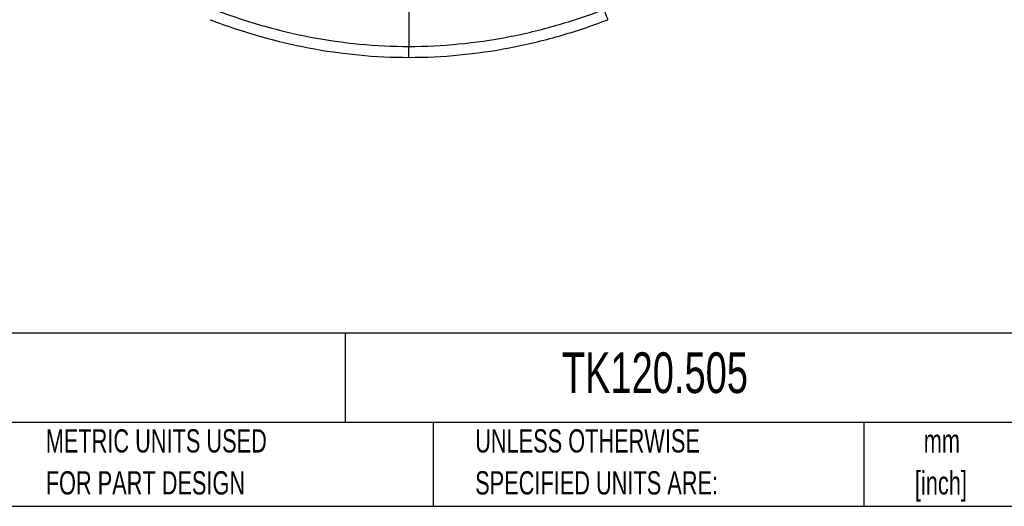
# Model space of a CAD drawing. Header units: millimetres. Extents: x 16 to 683, y 16 to 524.
# Tile 15 of 40: x 315 to 540, y 16 to 127. Entities that reach past the tile are written whole.
import ezdxf

# ---------------------------------------------------------------- set-up
doc = ezdxf.new("R2010")
doc.units = ezdxf.units.MM
doc.header["$LTSCALE"] = 2.5
doc.layers.add('TEXT', color=140, linetype='Continuous', lineweight=25)
doc.styles.add('SLDTEXTSTYLE0', font='TXT', dxfattribs={"width": 0.7})

msp = doc.modelspace()

# ---------------------------------------------------------------- linework, layer by layer
msp.add_line((403.939, 130.169), (403.939, 120.562))
for points, knots in [([(359.504, 128.97), (363.281, 127.532), (367.106, 126.258), (374.54, 124.179), (378.009, 123.361), (385.218, 121.988), (388.959, 121.453), (396.455, 120.739), (400.214, 120.562), (403.939, 120.562)], [0.919103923, 0.919103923, 0.919103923, 0.919103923, 0.941260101, 0.941260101, 0.960116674, 0.960116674, 0.98002263, 0.98002263, 1, 1, 1, 1]), ([(403.939, 120.562), (407.711, 120.562), (411.489, 120.743), (419.022, 121.465), (422.778, 122.006), (430.23, 123.434), (433.924, 124.32), (439.394, 125.888), (441.219, 126.455), (444.83, 127.661), (446.61, 128.298), (448.374, 128.97)], [0, 0, 0, 0, 0.25, 0.25, 0.5, 0.5, 0.75, 0.75, 0.875, 0.875, 1, 1, 1, 1]), ([(449.264, 126.631), (449.264, 126.631), (449.245, 126.681), (449.162, 126.901), (449.097, 127.071), (448.929, 127.511), (448.827, 127.78), (448.606, 128.359), (448.489, 128.669), (448.374, 128.97)], [0, 0, 0, 0, 0.25, 0.25, 0.5, 0.5, 0.75, 0.75, 1, 1, 1, 1]), ([(358.614, 126.631), (362.458, 125.167), (366.355, 123.87), (373.932, 121.751), (377.469, 120.916), (384.825, 119.516), (388.643, 118.969), (396.297, 118.241), (400.135, 118.06), (403.939, 118.06)], [0.919103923, 0.919103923, 0.919103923, 0.919103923, 0.941260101, 0.941260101, 0.960116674, 0.960116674, 0.98002263, 0.98002263, 1, 1, 1, 1]), ([(358.614, 126.631), (362.458, 125.167), (366.355, 123.87), (373.932, 121.751), (377.469, 120.916), (384.825, 119.516), (388.643, 118.969), (396.297, 118.241), (400.135, 118.06), (403.939, 118.06)], [0.919103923, 0.919103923, 0.919103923, 0.919103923, 0.941260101, 0.941260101, 0.960116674, 0.960116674, 0.98002263, 0.98002263, 1, 1, 1, 1]), ([(403.939, 118.06), (407.764, 118.06), (411.596, 118.242), (419.238, 118.97), (423.05, 119.515), (430.635, 120.959), (434.405, 121.86), (439.995, 123.455), (441.867, 124.035), (445.592, 125.276), (447.436, 125.935), (449.264, 126.631)], [0, 0, 0, 0, 0.020085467, 0.020085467, 0.040191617, 0.040191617, 0.060425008, 0.060425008, 0.070604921, 0.070604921, 0.080896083, 0.080896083, 0.080896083, 0.080896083]), ([(403.939, 118.06), (407.764, 118.06), (411.596, 118.242), (419.238, 118.97), (423.05, 119.515), (430.635, 120.959), (434.405, 121.86), (439.995, 123.455), (441.867, 124.035), (445.592, 125.276), (447.436, 125.935), (449.264, 126.631)], [0, 0, 0, 0, 0.020085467, 0.020085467, 0.040191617, 0.040191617, 0.060425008, 0.060425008, 0.070604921, 0.070604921, 0.080896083, 0.080896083, 0.080896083, 0.080896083]), ([(403.939, 118.06), (403.939, 118.06), (403.939, 118.113), (403.939, 118.348), (403.939, 118.531), (403.939, 119.001), (403.939, 119.289), (403.939, 119.909), (403.939, 120.24), (403.939, 120.562)], [0, 0, 0, 0, 0.25, 0.25, 0.5, 0.5, 0.75, 0.75, 1, 1, 1, 1])]:
    msp.add_open_spline(points, degree=3, knots=knots)
at = {"layer": 'TEXT'}
for p, q in [((682.625, 55.315), (15.875, 55.315)), ((389.397, 55.315), (389.397, 34.925)), ((682.625, 34.925), (15.875, 34.925)), ((409.45, 34.925), (409.45, 15.875)), ((507.561, 34.925), (507.561, 15.875)), ((15.875, 15.875), (682.625, 15.875))]:
    msp.add_line(p, q, dxfattribs=at)

# ---------------------------------------------------------------- texts
at = {"layer": 'TEXT', "style": 'SLDTEXTSTYLE0'}
for s, insert, char_height, attachment_point in [('TEKNOKOL SUSPENSION ARM FITTING, INTERMEDIATE SWING JOINT, PLUS OR MINUS 90 DEGREES HORIZONTAL', (19.914, 51.551), 4.63021, 1), ('TK120.505', (438.754, 50.911), 9.2604, 1), ('MOVEMENT RANGE, CARBON STEEL, RAL 7035 LIGHT GRAY. FOR USE WITH TK120 SUSPENSION ARM PROFILE.', (19.914, 42.877), 4.63021, 1), ('METRIC UNITS USED', (321.196, 33.41), 5.29167, 1), ('UNLESS OTHERWISE', (419.02, 33.41), 5.29167, 1), ('mm', (525.326, 33.403), 5.2917, 2), ('FOR PART DESIGN', (321.196, 23.854), 5.29167, 1), ('SPECIFIED UNITS ARE:', (419.02, 23.854), 5.29167, 1), ('[inch]', (525.116, 23.848), 5.2917, 2)]:
    msp.add_mtext(s, dxfattribs=dict(at, insert=insert, char_height=char_height, attachment_point=attachment_point))

doc.saveas('drawing.dxf')
